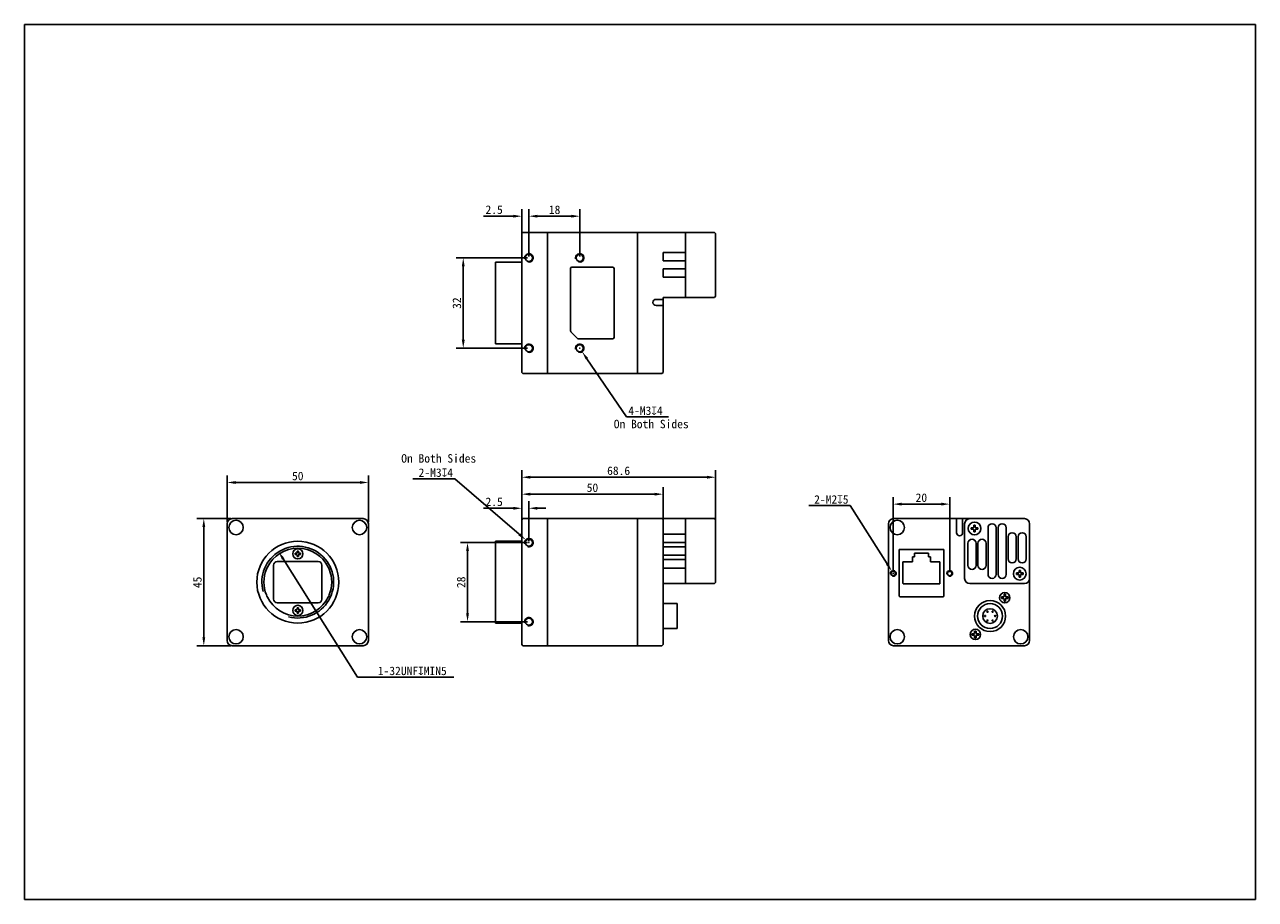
# Model space of a CAD drawing. Header units: millimetres. Extents: x 88 to 524, y 139 to 449.
import ezdxf

# ---------------------------------------------------------------- set-up
doc = ezdxf.new("R2010")
doc.units = ezdxf.units.MM
doc.header["$LTSCALE"] = 32.67
doc.header["$PDMODE"] = 3
doc.header["$PDSIZE"] = 8
doc.layers.get('0').update_dxf_attribs({"linetype": 'CONTINUOUS'})
doc.layers.get('Defpoints').update_dxf_attribs({"linetype": 'CONTINUOUS'})
for name, color, linetype in [('00_COMPONENTS', 7, 'CONTINUOUS'), ('51__DRAFT_DIMS', 7, 'CONTINUOUS'), ('HR10A-7R-6PBDXF_CONTINUOUS_LINE', 7, 'CONTINUOUS')]:
    doc.layers.add(name, color=color, linetype=linetype)
doc.styles.get("Standard").update_dxf_attribs({"font": 'simfang.ttf'})
doc.dimstyles.new('DIMSTYLE_1', dxfattribs={"dimtxt": 3, "dimasz": 3, "dimexe": 2.5, "dimexo": 0.5, "dimgap": 0.75, "dimtad": 1, "dimdsep": 46, "dimtxsty": 'Standard', "dimblk": '_FILLED', "dimblk1": '_FILLED', "dimblk2": '_FILLED', "dimcen": 0.09, "dimclrt": 3, "dimazin": 2, "dimtp": 0.3, "dimtm": 0.3, "dimtfac": 1, "dimtofl": 0, "dimtmove": 0, "dimatfit": 3, "dimldrblk": '_FILLED', "dimfxl": 1, "dimtolj": 1, "dimarcsym": 0})
doc.dimstyles.new('DIMSTYLE_2', dxfattribs={"dimtxt": 3, "dimasz": 3, "dimexe": 2.5, "dimexo": 0.5, "dimgap": 0.75, "dimtad": 1, "dimdsep": 46, "dimtxsty": 'Standard', "dimblk": '_FILLED', "dimblk1": '_FILLED', "dimblk2": '_FILLED', "dimcen": 0.09, "dimclrt": 3, "dimazin": 2, "dimtp": 0.1, "dimtm": 0.1, "dimtfac": 1, "dimtofl": 0, "dimtmove": 0, "dimatfit": 3, "dimldrblk": '_FILLED', "dimfxl": 1, "dimtolj": 1, "dimarcsym": 0})
doc.dimstyles.new('DIMSTYLE_3', dxfattribs={"dimtxt": 3, "dimasz": 3, "dimexe": 2.5, "dimexo": 0.5, "dimgap": 0.75, "dimtad": 1, "dimdsep": 46, "dimtxsty": 'Standard', "dimblk": '_FILLED', "dimblk1": '_FILLED', "dimblk2": '_FILLED', "dimcen": 0.09, "dimclrt": 3, "dimazin": 2, "dimtp": 0.2, "dimtm": 0.2, "dimtfac": 1, "dimtofl": 0, "dimtmove": 0, "dimatfit": 3, "dimldrblk": '_FILLED', "dimfxl": 1, "dimtolj": 1, "dimarcsym": 0})
doc.dimstyles.new('DIMSTYLE_4', dxfattribs={"dimtxt": 3, "dimasz": 3, "dimexe": 2.5, "dimexo": 0.5, "dimtad": 1, "dimdsep": 46, "dimtxsty": 'Standard', "dimblk": '_FILLED', "dimblk1": '_FILLED', "dimblk2": '_FILLED', "dimcen": 0.09, "dimclrt": 3, "dimazin": 2, "dimtp": 0.1, "dimtm": 0.1, "dimtfac": 1, "dimtofl": 0, "dimtmove": 0, "dimatfit": 1, "dimldrblk": '_FILLED', "dimfxl": 1, "dimtolj": 1, "dimarcsym": 0})
doc.dimstyles.new('DIMSTYLE_5', dxfattribs={"dimtxt": 3, "dimasz": 3, "dimexe": 2.5, "dimexo": 0.5, "dimtad": 1, "dimdsep": 46, "dimtxsty": 'Standard', "dimblk": '_FILLED', "dimblk1": '_FILLED', "dimblk2": '_FILLED', "dimcen": 0.09, "dimclrt": 3, "dimazin": 2, "dimtp": 0.2, "dimtm": 0.2, "dimtfac": 1, "dimtofl": 0, "dimtmove": 0, "dimatfit": 1, "dimldrblk": '_FILLED', "dimfxl": 1, "dimtolj": 1, "dimarcsym": 0})

# ---------------------------------------------------------------- blocks, each defined once
blk = doc.blocks.new('_FILLED')
at = {"color": 0, "linetype": 'ByBlock'}
blk.add_solid([(0, 0), (-1, 0.17), (-1, -0.17)], dxfattribs=at)
blk = doc.blocks.new('*D1')
at = {"layer": '51__DRAFT_DIMS', "color": 0, "lineweight": -2}
for p, q in [((160.17, 272.38), (160.17, 288.97)), ((210.17, 272.38), (210.17, 288.97)), ((163.17, 286.47), (207.17, 286.47))]:
    blk.add_line(p, q, dxfattribs=at)
at = {"layer": 'Defpoints', "color": 0}
for p in [(210.17, 286.47), (160.17, 271.88), (210.17, 271.88)]:
    blk.add_point(p, dxfattribs=at)
at = {"layer": '51__DRAFT_DIMS', "color": 0, "linetype": 'ByBlock', "lineweight": -2, "xscale": 3, "yscale": 3, "zscale": 3, "rotation": 180}
blk.add_blockref('_FILLED', (160.17, 286.47), dxfattribs=at)
at = {"layer": '51__DRAFT_DIMS', "color": 0, "linetype": 'ByBlock', "lineweight": -2, "xscale": 3, "yscale": 3, "zscale": 3}
blk.add_blockref('_FILLED', (210.17, 286.47), dxfattribs=at)
at = {"layer": '51__DRAFT_DIMS', "insert": (185.16, 290.26), "char_height": 3, "attachment_point": 2}
blk.add_mtext('\\A1;50', dxfattribs=at)
blk = doc.blocks.new('*D2')
at = {"layer": '51__DRAFT_DIMS', "color": 0, "lineweight": -2}
for p, q in [((161.47, 273.68), (149.39, 273.68)), ((151.89, 270.68), (151.89, 231.68)), ((161.47, 228.68), (149.39, 228.68))]:
    blk.add_line(p, q, dxfattribs=at)
at = {"layer": 'Defpoints', "color": 0}
for p in [(161.97, 273.68), (151.89, 228.68), (161.97, 228.68)]:
    blk.add_point(p, dxfattribs=at)
at = {"layer": '51__DRAFT_DIMS', "color": 0, "linetype": 'ByBlock', "lineweight": -2, "xscale": 3, "yscale": 3, "zscale": 3}
for p, rotation in [((151.89, 273.68), 90), ((151.89, 228.68), 270)]:
    blk.add_blockref('_FILLED', p, dxfattribs=dict(at, rotation=rotation))
at = {"layer": '51__DRAFT_DIMS', "insert": (148.11, 251.09), "char_height": 3, "attachment_point": 2, "rotation": 90}
blk.add_mtext('\\A1;45', dxfattribs=at)
blk = doc.blocks.new('*D3')
at = {"layer": '51__DRAFT_DIMS', "color": 0, "lineweight": -2}
for p, q in [((264.49, 273.33), (264.49, 279.84)), ((266.99, 265.68), (266.99, 279.84)), ((261.49, 277.34), (250.91, 277.34)), ((269.99, 277.34), (272.99, 277.34))]:
    blk.add_line(p, q, dxfattribs=at)
at = {"layer": 'Defpoints', "color": 0}
for p in [(266.99, 277.34), (264.49, 272.83), (266.99, 265.18)]:
    blk.add_point(p, dxfattribs=at)
at = {"layer": '51__DRAFT_DIMS', "color": 0, "linetype": 'ByBlock', "lineweight": -2, "xscale": 3, "yscale": 3, "zscale": 3}
blk.add_blockref('_FILLED', (264.49, 277.34), dxfattribs=at)
at = {"layer": '51__DRAFT_DIMS', "color": 0, "linetype": 'ByBlock', "lineweight": -2, "xscale": 3, "yscale": 3, "zscale": 3, "rotation": 180}
blk.add_blockref('_FILLED', (266.99, 277.34), dxfattribs=at)
at = {"layer": '51__DRAFT_DIMS', "insert": (257.74, 281.14), "char_height": 3, "attachment_point": 3}
blk.add_mtext('\\A1;2.5', dxfattribs=at)
blk = doc.blocks.new('*D4')
at = {"layer": '51__DRAFT_DIMS', "color": 0, "lineweight": -2}
for p, q in [((266.49, 265.18), (242.77, 265.18)), ((245.27, 262.18), (245.27, 240.18)), ((266.49, 237.18), (242.77, 237.18))]:
    blk.add_line(p, q, dxfattribs=at)
at = {"layer": 'Defpoints', "color": 0}
for p in [(266.99, 265.18), (245.27, 237.18), (266.99, 237.18)]:
    blk.add_point(p, dxfattribs=at)
at = {"layer": '51__DRAFT_DIMS', "color": 0, "linetype": 'ByBlock', "lineweight": -2, "xscale": 3, "yscale": 3, "zscale": 3}
for p, rotation in [((245.27, 265.18), 90), ((245.27, 237.18), 270)]:
    blk.add_blockref('_FILLED', p, dxfattribs=dict(at, rotation=rotation))
at = {"layer": '51__DRAFT_DIMS', "insert": (241.49, 251.14), "char_height": 3, "attachment_point": 2, "rotation": 90}
blk.add_mtext('\\A1;28', dxfattribs=at)
blk = doc.blocks.new('*D5')
at = {"layer": '51__DRAFT_DIMS', "color": 0, "lineweight": -2}
for p, q in [((261.49, 380.76), (250.91, 380.76)), ((264.49, 373.71), (264.49, 383.26)), ((266.99, 366.51), (266.99, 383.26)), ((269.99, 380.76), (272.99, 380.76))]:
    blk.add_line(p, q, dxfattribs=at)
at = {"layer": 'Defpoints', "color": 0}
for p in [(266.99, 380.76), (264.49, 373.21), (266.99, 366.01)]:
    blk.add_point(p, dxfattribs=at)
at = {"layer": '51__DRAFT_DIMS', "color": 0, "linetype": 'ByBlock', "lineweight": -2, "xscale": 3, "yscale": 3, "zscale": 3}
blk.add_blockref('_FILLED', (264.49, 380.76), dxfattribs=at)
at = {"layer": '51__DRAFT_DIMS', "color": 0, "linetype": 'ByBlock', "lineweight": -2, "xscale": 3, "yscale": 3, "zscale": 3, "rotation": 180}
blk.add_blockref('_FILLED', (266.99, 380.76), dxfattribs=at)
at = {"layer": '51__DRAFT_DIMS', "insert": (257.74, 384.56), "char_height": 3, "attachment_point": 3}
blk.add_mtext('\\A1;2.5', dxfattribs=at)
blk = doc.blocks.new('*D6')
at = {"layer": '51__DRAFT_DIMS', "color": 0, "lineweight": -2}
for p, q in [((266.49, 366.01), (241.25, 366.01)), ((243.75, 363.01), (243.75, 337.01)), ((266.49, 334.01), (241.25, 334.01))]:
    blk.add_line(p, q, dxfattribs=at)
at = {"layer": 'Defpoints', "color": 0}
for p in [(266.99, 366.01), (243.75, 334.01), (266.99, 334.01)]:
    blk.add_point(p, dxfattribs=at)
at = {"layer": '51__DRAFT_DIMS', "color": 0, "linetype": 'ByBlock', "lineweight": -2, "xscale": 3, "yscale": 3, "zscale": 3}
for p, rotation in [((243.75, 366.01), 90), ((243.75, 334.01), 270)]:
    blk.add_blockref('_FILLED', p, dxfattribs=dict(at, rotation=rotation))
at = {"layer": '51__DRAFT_DIMS', "insert": (239.97, 349.97), "char_height": 3, "attachment_point": 2, "rotation": 90}
blk.add_mtext('\\A1;32', dxfattribs=at)
blk = doc.blocks.new('*D7')
at = {"layer": '51__DRAFT_DIMS', "color": 0, "lineweight": -2}
for p, q in [((264.49, 272.38), (264.49, 284.83)), ((314.49, 272.38), (314.49, 284.83)), ((267.49, 282.33), (311.49, 282.33))]:
    blk.add_line(p, q, dxfattribs=at)
at = {"layer": 'Defpoints', "color": 0}
for p in [(314.49, 282.33), (264.49, 271.88), (314.49, 271.88)]:
    blk.add_point(p, dxfattribs=at)
at = {"layer": '51__DRAFT_DIMS', "color": 0, "linetype": 'ByBlock', "lineweight": -2, "xscale": 3, "yscale": 3, "zscale": 3, "rotation": 180}
blk.add_blockref('_FILLED', (264.49, 282.33), dxfattribs=at)
at = {"layer": '51__DRAFT_DIMS', "color": 0, "linetype": 'ByBlock', "lineweight": -2, "xscale": 3, "yscale": 3, "zscale": 3}
blk.add_blockref('_FILLED', (314.49, 282.33), dxfattribs=at)
at = {"layer": '51__DRAFT_DIMS', "insert": (289.49, 286.12), "char_height": 3, "attachment_point": 2}
blk.add_mtext('\\A1;50', dxfattribs=at)
blk = doc.blocks.new('*D8')
at = {"layer": '51__DRAFT_DIMS', "color": 0, "lineweight": -2}
for p, q in [((264.49, 272.38), (264.49, 290.83)), ((267.49, 288.33), (330.09, 288.33)), ((333.09, 272.38), (333.09, 290.83))]:
    blk.add_line(p, q, dxfattribs=at)
at = {"layer": 'Defpoints', "color": 0}
for p in [(333.09, 288.33), (264.49, 271.88), (333.09, 271.88)]:
    blk.add_point(p, dxfattribs=at)
at = {"layer": '51__DRAFT_DIMS', "color": 0, "linetype": 'ByBlock', "lineweight": -2, "xscale": 3, "yscale": 3, "zscale": 3, "rotation": 180}
blk.add_blockref('_FILLED', (264.49, 288.33), dxfattribs=at)
at = {"layer": '51__DRAFT_DIMS', "color": 0, "linetype": 'ByBlock', "lineweight": -2, "xscale": 3, "yscale": 3, "zscale": 3}
blk.add_blockref('_FILLED', (333.09, 288.33), dxfattribs=at)
at = {"layer": '51__DRAFT_DIMS', "insert": (298.76, 292.13), "char_height": 3, "attachment_point": 2}
blk.add_mtext('\\A1;68.6', dxfattribs=at)
blk = doc.blocks.new('*D9')
at = {"layer": '51__DRAFT_DIMS', "color": 0, "lineweight": -2}
for p, q in [((266.99, 366.51), (266.99, 383.26)), ((269.99, 380.76), (281.99, 380.76)), ((284.99, 366.51), (284.99, 383.26))]:
    blk.add_line(p, q, dxfattribs=at)
at = {"layer": 'Defpoints', "color": 0}
for p in [(284.99, 380.76), (266.99, 366.01), (284.99, 366.01)]:
    blk.add_point(p, dxfattribs=at)
at = {"layer": '51__DRAFT_DIMS', "color": 0, "linetype": 'ByBlock', "lineweight": -2, "xscale": 3, "yscale": 3, "zscale": 3, "rotation": 180}
blk.add_blockref('_FILLED', (266.99, 380.76), dxfattribs=at)
at = {"layer": '51__DRAFT_DIMS', "color": 0, "linetype": 'ByBlock', "lineweight": -2, "xscale": 3, "yscale": 3, "zscale": 3}
blk.add_blockref('_FILLED', (284.99, 380.76), dxfattribs=at)
at = {"layer": '51__DRAFT_DIMS', "insert": (276.09, 384.55), "char_height": 3, "attachment_point": 2}
blk.add_mtext('\\A1;18', dxfattribs=at)
blk = doc.blocks.new('*D10')
at = {"layer": '51__DRAFT_DIMS', "color": 0}
for p, q in [((284.9, 334.01), (285.08, 334.01)), ((284.99, 333.92), (284.99, 334.1))]:
    blk.add_line(p, q, dxfattribs=at)
at = {"layer": '51__DRAFT_DIMS', "color": 0, "lineweight": -2}
for p in [(287.53, 330.29), (316.44, 309.71)]:
    blk.add_line(p, (301.55, 309.71), dxfattribs=at)
at = {"layer": 'Defpoints', "color": 0}
for p in [(284.15, 335.25), (285.84, 332.77)]:
    blk.add_point(p, dxfattribs=at)
at = {"layer": '51__DRAFT_DIMS', "color": 0, "linetype": 'ByBlock', "lineweight": -2, "xscale": 3, "yscale": 3, "zscale": 3, "rotation": 124.2614410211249}
blk.add_blockref('_FILLED', (285.84, 332.77), dxfattribs=at)
at = {"layer": '51__DRAFT_DIMS', "insert": (302.18, 313.39), "char_height": 3, "attachment_point": 1}
blk.add_mtext('\\A1;{4-M3{\\fgdt;x}4}', dxfattribs=at)
blk = doc.blocks.new('*D11')
at = {"layer": '51__DRAFT_DIMS', "color": 0, "lineweight": -2}
for p in [(225.92, 287.78), (263.58, 268.12)]:
    blk.add_line(p, (240.73, 287.78), dxfattribs=at)
at = {"layer": '51__DRAFT_DIMS', "color": 0}
for p, q in [((266.9, 265.18), (267.08, 265.18)), ((266.99, 265.09), (266.99, 265.27))]:
    blk.add_line(p, q, dxfattribs=at)
at = {"layer": 'Defpoints', "color": 0}
for p in [(265.86, 266.16), (268.13, 264.2)]:
    blk.add_point(p, dxfattribs=at)
at = {"layer": '51__DRAFT_DIMS', "color": 0, "linetype": 'ByBlock', "lineweight": -2, "xscale": 3, "yscale": 3, "zscale": 3, "rotation": 319.2877204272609}
blk.add_blockref('_FILLED', (265.86, 266.16), dxfattribs=at)
at = {"layer": '51__DRAFT_DIMS', "insert": (240.11, 291.46), "char_height": 3, "attachment_point": 3}
blk.add_mtext('\\A1;{2-M3{\\fgdt;x}4}', dxfattribs=at)
blk = doc.blocks.new('*D12')
at = {"layer": '51__DRAFT_DIMS', "color": 0, "lineweight": -2}
for p, q in [((395.98, 254.76), (395.98, 281.31)), ((415.98, 254.76), (415.98, 281.31)), ((398.98, 278.81), (412.98, 278.81))]:
    blk.add_line(p, q, dxfattribs=at)
at = {"layer": 'Defpoints', "color": 0}
for p in [(415.98, 278.81), (395.98, 254.26), (415.98, 254.26)]:
    blk.add_point(p, dxfattribs=at)
at = {"layer": '51__DRAFT_DIMS', "color": 0, "linetype": 'ByBlock', "lineweight": -2, "xscale": 3, "yscale": 3, "zscale": 3, "rotation": 180}
blk.add_blockref('_FILLED', (395.98, 278.81), dxfattribs=at)
at = {"layer": '51__DRAFT_DIMS', "color": 0, "linetype": 'ByBlock', "lineweight": -2, "xscale": 3, "yscale": 3, "zscale": 3}
blk.add_blockref('_FILLED', (415.98, 278.81), dxfattribs=at)
at = {"layer": '51__DRAFT_DIMS', "insert": (405.95, 282.6), "char_height": 3, "attachment_point": 2}
blk.add_mtext('\\A1;20', dxfattribs=at)
blk = doc.blocks.new('*D13')
at = {"layer": '51__DRAFT_DIMS', "color": 0, "lineweight": -2}
for p in [(366.08, 278.28), (393.84, 257.64)]:
    blk.add_line(p, (380.78, 278.28), dxfattribs=at)
at = {"layer": '51__DRAFT_DIMS', "color": 0}
for p, q in [((395.89, 254.26), (396.07, 254.26)), ((395.98, 254.17), (395.98, 254.35))]:
    blk.add_line(p, q, dxfattribs=at)
at = {"layer": 'Defpoints', "color": 0}
for p in [(395.45, 255.11), (396.52, 253.42)]:
    blk.add_point(p, dxfattribs=at)
at = {"layer": '51__DRAFT_DIMS', "color": 0, "linetype": 'ByBlock', "lineweight": -2, "xscale": 3, "yscale": 3, "zscale": 3, "rotation": 302.3292972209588}
blk.add_blockref('_FILLED', (395.45, 255.11), dxfattribs=at)
at = {"layer": '51__DRAFT_DIMS', "insert": (380.16, 281.97), "char_height": 3, "attachment_point": 3}
blk.add_mtext('\\A1;{2-M2{\\fgdt;x}5}', dxfattribs=at)
blk = doc.blocks.new('*D14')
at = {"layer": '51__DRAFT_DIMS', "color": 0, "lineweight": -2}
for p in [(180, 259.39), (240.46, 217.58)]:
    blk.add_line(p, (206.32, 217.58), dxfattribs=at)
at = {"layer": 'Defpoints', "color": 0}
for p in [(178.4, 261.93), (191.93, 240.43)]:
    blk.add_point(p, dxfattribs=at)
at = {"layer": '51__DRAFT_DIMS', "color": 0, "linetype": 'ByBlock', "lineweight": -2, "xscale": 3, "yscale": 3, "zscale": 3, "rotation": 122.1916626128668}
blk.add_blockref('_FILLED', (178.4, 261.93), dxfattribs=at)
at = {"layer": '51__DRAFT_DIMS', "insert": (213.49, 221.27), "char_height": 3, "attachment_point": 1}
blk.add_mtext('\\A1;{1-32UNF{\\fgdt;x}MIN5}', dxfattribs=at)

msp = doc.modelspace()

# ---------------------------------------------------------------- linework, layer by layer
msp.add_lwpolyline([(88.451, 448.598), (524.201, 448.598), (524.201, 138.848), (88.451, 138.848)], close=True)
at = {"layer": '00_COMPONENTS', "color": 7, "lineweight": 30}
for p, q in [((264.894, 375.012), (264.494, 374.612)), ((273.594, 375.012), (264.894, 375.012)), ((273.594, 325.012), (273.594, 375.012)), ((305.394, 375.012), (273.594, 375.012)), ((305.394, 375.012), (305.394, 325.012)), ((332.694, 375.012), (305.394, 375.012)), ((322.494, 375.012), (322.494, 352.012)), ((333.094, 374.612), (332.694, 375.012)), ((264.494, 374.612), (264.494, 325.412)), ((333.094, 374.612), (333.094, 352.412)), ((314.494, 364.902), (314.494, 367.902)), ((322.494, 367.902), (314.494, 367.902)), ((264.494, 364.512), (255.184, 364.512)), ((255.184, 364.512), (255.184, 335.512)), ((281.744, 362.212), (281.744, 340.119)), ((296.644, 362.712), (282.244, 362.712)), ((297.144, 337.812), (297.144, 362.212)), ((322.494, 364.902), (314.494, 364.902)), ((314.494, 359.132), (314.494, 362.132)), ((322.494, 362.132), (314.494, 362.132)), ((322.494, 359.132), (314.494, 359.132)), ((311.994, 351.312), (314.494, 351.312)), ((311.994, 349.112), (314.494, 349.112)), ((314.494, 351.19), (314.494, 352.012)), ((332.694, 352.012), (314.494, 352.012)), ((314.494, 325.412), (314.494, 351.19)), ((333.094, 352.412), (332.694, 352.012)), ((284.197, 337.459), (281.89, 339.766)), ((284.551, 337.312), (296.644, 337.312)), ((264.494, 335.512), (255.184, 335.512)), ((264.894, 325.012), (264.494, 325.412)), ((273.494, 325.012), (264.894, 325.012)), ((305.394, 325.012), (273.594, 325.012)), ((305.394, 325.012), (314.094, 325.012)), ((314.494, 325.412), (314.094, 325.012)), ((160.167, 230.48), (160.167, 271.88)), ((161.967, 273.68), (208.367, 273.68)), ((210.167, 271.88), (210.167, 230.48)), ((264.894, 273.68), (264.494, 273.28)), ((264.494, 273.28), (264.494, 229.08)), ((273.594, 273.68), (264.894, 273.68)), ((273.594, 228.68), (273.594, 273.68)), ((305.394, 273.68), (273.594, 273.68)), ((305.394, 273.68), (305.394, 228.68)), ((305.394, 273.68), (332.694, 273.68)), ((314.494, 273.28), (314.094, 273.68)), ((314.494, 273.28), (314.494, 229.08)), ((322.494, 273.68), (322.494, 250.68)), ((333.094, 273.28), (332.694, 273.68)), ((333.094, 273.28), (333.094, 251.08)), ((394.261, 271.88), (394.261, 230.48)), ((418.661, 273.68), (396.061, 273.68)), ((418.361, 273.68), (418.361, 268.68)), ((442.461, 273.68), (418.661, 273.68)), ((420.561, 268.68), (420.561, 273.68)), ((421.261, 271.88), (421.261, 252.48)), ((423.583, 270.43), (424.211, 270.43)), ((424.511, 270.73), (424.511, 271.359)), ((425.011, 271.359), (425.011, 270.73)), ((425.311, 270.43), (425.94, 270.43)), ((429.536, 253.93), (429.536, 270.43)), ((432.436, 270.43), (432.436, 253.93)), ((433.086, 253.93), (433.086, 270.43)), ((435.986, 270.43), (435.986, 253.93)), ((444.261, 230.48), (444.261, 271.88)), ((314.494, 268.18), (322.494, 268.18)), ((424.211, 269.93), (423.583, 269.93)), ((424.511, 269.002), (424.511, 269.63)), ((425.011, 269.63), (425.011, 269.002)), ((425.94, 269.93), (425.311, 269.93)), ((436.636, 259.43), (436.636, 267.23)), ((439.536, 267.23), (439.536, 259.43)), ((440.186, 259.43), (440.186, 267.23)), ((443.086, 267.23), (443.086, 259.43)), ((184.917, 262.13), (184.917, 261.63)), ((184.917, 262.13), (185.417, 262.13)), ((185.417, 262.13), (185.417, 261.63)), ((264.494, 265.68), (255.184, 265.68)), ((255.184, 265.68), (255.184, 236.68)), ((314.494, 265.18), (322.494, 265.18)), ((314.494, 263.68), (322.494, 263.68)), ((398.063, 246.39), (398.062, 262.78)), ((398.462, 262.78), (398.062, 262.78)), ((413.903, 246.391), (413.902, 262.781)), ((422.436, 257.13), (422.436, 264.93)), ((425.336, 264.93), (425.336, 257.13)), ((425.986, 257.13), (425.986, 264.93)), ((428.886, 264.93), (428.886, 257.13)), ((176.617, 257.18), (176.617, 245.18)), ((192.417, 258.48), (177.917, 258.48)), ((184.217, 260.93), (184.217, 261.43)), ((184.717, 261.43), (184.217, 261.43)), ((184.717, 260.93), (184.217, 260.93)), ((184.917, 260.73), (184.917, 260.23)), ((184.917, 260.23), (185.417, 260.23)), ((185.417, 260.73), (185.417, 260.23)), ((186.117, 261.43), (185.617, 261.43)), ((186.117, 260.93), (185.617, 260.93)), ((186.117, 260.93), (186.117, 261.43)), ((193.717, 245.18), (193.717, 257.18)), ((314.494, 260.68), (322.494, 260.68)), ((314.494, 259.18), (322.494, 259.18)), ((399.432, 258.405), (402.832, 258.406)), ((399.432, 253.315), (399.432, 258.405)), ((402.832, 260.096), (403.522, 260.096)), ((402.832, 258.406), (402.832, 260.096)), ((403.522, 261.414), (408.442, 261.415)), ((403.522, 260.096), (403.522, 261.414)), ((408.442, 261.415), (408.442, 260.096)), ((408.442, 260.096), (409.132, 260.096)), ((409.132, 258.406), (409.132, 260.096)), ((409.132, 258.406), (412.532, 258.406)), ((412.532, 258.406), (412.532, 253.316)), ((314.494, 256.18), (322.494, 256.18)), ((399.433, 250.765), (399.432, 253.315)), ((412.532, 253.316), (412.533, 250.766)), ((439.583, 254.43), (440.211, 254.43)), ((440.211, 253.93), (439.583, 253.93)), ((440.511, 254.73), (440.511, 255.359)), ((440.511, 253.002), (440.511, 253.63)), ((441.011, 255.359), (441.011, 254.73)), ((441.011, 253.63), (441.011, 253.002)), ((441.311, 254.43), (441.94, 254.43)), ((441.94, 253.93), (441.311, 253.93)), ((332.694, 250.68), (314.494, 250.68)), ((333.094, 251.08), (332.694, 250.68)), ((412.333, 250.566), (399.633, 250.565)), ((423.061, 250.68), (442.461, 250.68)), ((398.463, 245.99), (413.503, 245.991)), ((434.911, 245.93), (434.261, 245.93)), ((434.261, 245.43), (434.261, 245.93)), ((434.911, 245.43), (434.261, 245.43)), ((435.711, 246.88), (435.211, 246.88)), ((435.211, 246.88), (435.211, 246.23)), ((435.211, 245.13), (435.211, 244.48)), ((435.711, 244.48), (435.211, 244.48)), ((435.711, 246.88), (435.711, 246.23)), ((435.711, 245.13), (435.711, 244.48)), ((436.661, 245.93), (436.011, 245.93)), ((436.661, 245.43), (436.011, 245.43)), ((436.661, 245.43), (436.661, 245.93)), ((177.917, 243.88), (192.417, 243.88)), ((184.217, 240.93), (184.217, 241.43)), ((184.717, 241.43), (184.217, 241.43)), ((184.717, 240.93), (184.217, 240.93)), ((184.917, 242.13), (184.917, 241.63)), ((184.917, 242.13), (185.417, 242.13)), ((184.917, 240.73), (184.917, 240.23)), ((184.917, 240.23), (185.417, 240.23)), ((185.417, 242.13), (185.417, 241.63)), ((185.417, 240.73), (185.417, 240.23)), ((186.117, 241.43), (185.617, 241.43)), ((186.117, 240.93), (185.617, 240.93)), ((186.117, 240.93), (186.117, 241.43)), ((314.494, 243.605), (319.444, 243.605)), ((319.494, 234.805), (319.494, 243.555)), ((264.494, 236.68), (255.184, 236.68)), ((319.294, 234.755), (314.494, 234.755)), ((319.444, 234.755), (319.294, 234.755)), ((424.511, 232.93), (423.861, 232.93)), ((423.861, 232.43), (423.861, 232.93)), ((424.511, 232.43), (423.861, 232.43)), ((425.311, 233.88), (424.811, 233.88)), ((424.811, 233.88), (424.811, 233.23)), ((424.811, 232.13), (424.811, 231.48)), ((425.311, 231.48), (424.811, 231.48)), ((425.311, 233.88), (425.311, 233.23)), ((425.311, 232.13), (425.311, 231.48)), ((426.261, 232.93), (425.611, 232.93)), ((426.261, 232.43), (425.611, 232.43)), ((426.261, 232.43), (426.261, 232.93)), ((208.367, 228.68), (161.967, 228.68)), ((264.894, 228.68), (264.494, 229.08)), ((273.594, 228.68), (264.894, 228.68)), ((305.394, 228.68), (273.594, 228.68)), ((305.394, 228.68), (314.094, 228.68)), ((314.494, 229.08), (314.094, 228.68)), ((396.061, 228.68), (442.461, 228.68))]:
    msp.add_line(p, q, dxfattribs=at)
at = {"layer": '00_COMPONENTS', "lineweight": 30}
msp.add_line((413.902, 262.781), (398.462, 262.78), dxfattribs=at)
at = {"layer": '00_COMPONENTS', "color": 7, "lineweight": 30}
for centre, radius in [((266.994, 366.012), 1.25), ((284.994, 366.012), 1.25), ((266.994, 334.012), 1.25), ((284.994, 334.012), 1.25), ((163.316, 270.531), 2.55), ((207.017, 270.531), 2.55), ((397.41, 270.531), 2.55), ((424.761, 270.18), 2.25), ((266.994, 265.18), 1.25), ((185.167, 251.18), 14.5), ((185.167, 261.18), 1.8), ((395.981, 254.26), 0.8), ((415.981, 254.26), 0.8), ((440.761, 254.18), 2.25), ((435.461, 245.68), 1.825), ((185.167, 241.18), 1.8), ((266.994, 237.18), 1.25), ((163.316, 231.829), 2.55), ((207.017, 231.829), 2.55), ((397.41, 231.829), 2.55), ((425.061, 232.68), 1.825), ((441.112, 231.829), 2.55)]:
    msp.add_circle(centre, radius, dxfattribs=at)
at = {"layer": '00_COMPONENTS', "color": 8}
for centre, radius in [((266.994, 366.012), 1.5), ((284.994, 366.012), 1.5), ((266.994, 334.012), 1.5), ((284.994, 334.012), 1.5), ((266.994, 265.18), 1.5), ((185.167, 251.18), 12.7), ((395.981, 254.26), 1), ((415.981, 254.26), 1), ((266.994, 237.18), 1.5)]:
    msp.add_arc(centre, radius, 255, 195, dxfattribs=at)
at = {"layer": '00_COMPONENTS', "color": 7, "lineweight": 30}
for centre, radius, start, end in [((282.244, 362.212), 0.5, 90, 180), ((296.644, 362.212), 0.5, 0, 90), ((311.994, 350.212), 1.1, 90, 270), ((282.244, 340.119), 0.5, 180, 225), ((284.551, 337.812), 0.5, 225, 270), ((296.644, 337.812), 0.5, 270, 360), ((161.967, 271.88), 1.8, 90, 180), ((208.367, 271.88), 1.8, 0, 90), ((396.061, 271.88), 1.8, 90, 180), ((423.061, 271.88), 1.8, 90, 180), ((430.516, 270.185), 6.937, 177.97516, 180.04034), ((430.516, 270.175), 6.937, 179.95966, 182.02484), ((424.211, 270.73), 0.3, 270, 360), ((424.761, 264.424), 6.939, 87.93532, 92.06468), ((425.311, 270.73), 0.3, 180, 270), ((419.007, 270.185), 6.937, 359.95966, 2.02484), ((419.007, 270.175), 6.937, 357.97516, 0.04034), ((430.986, 270.43), 1.45, 0, 180), ((434.536, 270.43), 1.45, 0, 180), ((442.461, 271.88), 1.8, 0, 90), ((419.461, 268.68), 1.1, 180, 360), ((423.886, 264.93), 1.45, 0, 180), ((424.211, 269.63), 0.3, 0, 90), ((424.761, 275.936), 6.939, 267.93532, 272.06468), ((425.311, 269.63), 0.3, 90, 180), ((427.436, 264.93), 1.45, 0, 180), ((438.086, 267.23), 1.45, 0, 180), ((441.636, 267.23), 1.45, 0, 180), ((185.167, 251.18), 12, 26.26582, 153.73418), ((184.717, 261.63), 0.2, 270, 360), ((185.617, 261.63), 0.2, 180, 270), ((177.917, 257.18), 1.3, 90, 180), ((184.717, 260.73), 0.2, 0, 90), ((185.617, 260.73), 0.2, 90, 180), ((192.417, 257.18), 1.3, 0, 90), ((423.886, 257.13), 1.45, 180, 360), ((427.436, 257.13), 1.45, 180, 360), ((438.086, 259.43), 1.45, 180, 360), ((441.636, 259.43), 1.45, 180, 360), ((185.167, 251.18), 12, 157.749, 202.251), ((185.167, 251.18), 12, 153.9096, 157.71352), ((185.167, 251.18), 12, 22.28699, 26.14189), ((185.167, 251.18), 12, 337.749, 22.251), ((430.986, 253.93), 1.45, 180, 360), ((434.536, 253.93), 1.45, 180, 360), ((446.516, 254.185), 6.937, 177.97516, 180.04034), ((446.516, 254.175), 6.937, 179.95966, 182.02484), ((440.211, 254.73), 0.3, 270, 360), ((440.211, 253.63), 0.3, 0, 90), ((440.761, 248.424), 6.939, 87.93532, 92.06468), ((440.761, 259.936), 6.939, 267.93532, 272.06468), ((441.311, 254.73), 0.3, 180, 270), ((441.311, 253.63), 0.3, 90, 180), ((435.007, 254.185), 6.937, 359.95966, 2.02484), ((435.007, 254.175), 6.937, 357.97516, 0.04034), ((399.633, 250.765), 0.2, 180.00285, 270.00285), ((412.333, 250.766), 0.2, 270.00285, 0.00285), ((423.061, 252.48), 1.8, 180, 270), ((442.461, 252.48), 1.8, 270, 360), ((185.167, 251.18), 12, 202.28699, 206.14189), ((185.167, 251.18), 12, 206.26582, 333.73418), ((177.917, 245.18), 1.3, 180, 270), ((192.417, 245.18), 1.3, 270, 360), ((185.167, 251.18), 12, 333.9096, 337.71352), ((398.463, 246.39), 0.4, 180.00285, 270.00285), ((413.503, 246.391), 0.4, 270.00285, 0.00285), ((434.911, 246.23), 0.3, 270, 360), ((434.911, 245.13), 0.3, 0, 90), ((436.011, 246.23), 0.3, 180, 270), ((436.011, 245.13), 0.3, 90, 180), ((184.717, 241.63), 0.2, 270, 360), ((184.717, 240.73), 0.2, 0, 90), ((185.617, 241.63), 0.2, 180, 270), ((185.617, 240.73), 0.2, 90, 180), ((319.444, 243.555), 0.05, 0, 90), ((319.444, 234.805), 0.05, 270, 360), ((424.511, 233.23), 0.3, 270, 360), ((424.511, 232.13), 0.3, 0, 90), ((425.611, 233.23), 0.3, 180, 270), ((425.611, 232.13), 0.3, 90, 180), ((161.967, 230.48), 1.8, 180, 270), ((208.367, 230.48), 1.8, 270, 360), ((396.061, 230.48), 1.8, 180, 270), ((442.461, 230.48), 1.8, 270, 360)]:
    msp.add_arc(centre, radius, start, end, dxfattribs=at)
at = {"layer": 'HR10A-7R-6PBDXF_CONTINUOUS_LINE', "color": 7, "linetype": 'Continuous', "lineweight": 30}
for centre, radius in [((430.261, 239.18), 5.5), ((430.261, 239.18), 4.425), ((430.261, 239.18), 2.6), ((429.361, 240.74), 0.2), ((431.161, 240.74), 0.2), ((428.461, 239.18), 0.2), ((429.361, 237.62), 0.2), ((431.161, 237.62), 0.2), ((432.061, 239.18), 0.2)]:
    msp.add_circle(centre, radius, dxfattribs=at)

# ---------------------------------------------------------------- texts
at = {"layer": '51__DRAFT_DIMS', "char_height": 3, "attachment_point": 1}
for insert in [(297.036, 308.672), (221.795, 296.494)]:
    msp.add_mtext('\\A1;On Both Sides', dxfattribs=dict(at, insert=insert))

# ---------------------------------------------------------------- dimensions: what is measured, and where the dimension line sits
at = {"layer": '51__DRAFT_DIMS', "color": 8}
for base, p1, p2, dimstyle, picture, middle in [((266.994, 380.763), (264.494, 373.212), (266.994, 366.012), 'DIMSTYLE_2', '*D5', (254.701, 380.763)), ((284.994, 380.763), (266.994, 366.012), (284.994, 366.012), 'DIMSTYLE_3', '*D9', (276.091, 380.763)), ((333.094, 288.325), (264.494, 271.88), (333.094, 271.88), 'DIMSTYLE_1', '*D8', (298.756, 288.325)), ((210.167, 286.472), (160.167, 271.88), (210.167, 271.88), 'DIMSTYLE_1', '*D1', (185.158, 286.472)), ((314.494, 282.332), (264.494, 271.88), (314.494, 271.88), 'DIMSTYLE_1', '*D7', (289.485, 282.332)), ((266.994, 277.339), (264.494, 272.831), (266.994, 265.18), 'DIMSTYLE_2', '*D3', (254.701, 277.339)), ((415.981, 278.814), (395.981, 254.26), (415.981, 254.26), 'DIMSTYLE_3', '*D12', (405.955, 278.814))]:
    dim = msp.add_linear_dim(base=base, p1=p1, p2=p2, dimstyle=dimstyle, override={"dimclrt": 256}, dxfattribs=at)
    dim.commit()
    dim.dimension.update_dxf_attribs({"geometry": picture, "text_midpoint": middle, "dimtype": 160})
for base, p1, p2, dimstyle, picture, middle in [((243.75, 334.012), (266.994, 366.012), (266.994, 334.012), 'DIMSTYLE_1', '*D6', (243.75, 349.974)), ((151.894, 228.68), (161.967, 273.68), (161.967, 228.68), 'DIMSTYLE_1', '*D2', (151.894, 251.09)), ((245.273, 237.18), (266.994, 265.18), (266.994, 237.18), 'DIMSTYLE_3', '*D4', (245.273, 251.136))]:
    dim = msp.add_linear_dim(base=base, p1=p1, p2=p2, angle=270, dimstyle=dimstyle, override={"dimclrt": 256}, dxfattribs=at)
    dim.commit()
    dim.dimension.update_dxf_attribs({"geometry": picture, "text_midpoint": middle, "dimtype": 160})
for p1, p2, text, dimstyle, picture, middle in [((284.149, 335.252), (285.838, 332.772), '{4-M<>{\\fgdt;x}4}', 'DIMSTYLE_4', '*D10', (309.306, 309.705)), ((268.131, 264.202), (265.857, 266.159), '{2-M<>{\\fgdt;x}4}', 'DIMSTYLE_4', '*D11', (233.014, 287.777)), ((396.516, 253.415), (395.447, 255.105), '{2-M<>{\\fgdt;x}5}', 'DIMSTYLE_4', '*D13', (373.12, 278.278)), ((191.932, 240.433), (178.401, 261.928), '{1-32UNF{\\fgdt;x}MIN5}', 'DIMSTYLE_5', '*D14', (226.976, 217.583))]:
    dim = msp.add_diameter_dim_2p(p1=p1, p2=p2, text=text, dimstyle=dimstyle, override={"dimtih": 1, "dimtoh": 1, "dimpost": '<>', "dimclrt": 256}, dxfattribs=at)
    dim.commit()
    dim.dimension.update_dxf_attribs({"geometry": picture, "text_midpoint": middle, "dimtype": 163})

doc.saveas('drawing.dxf')
